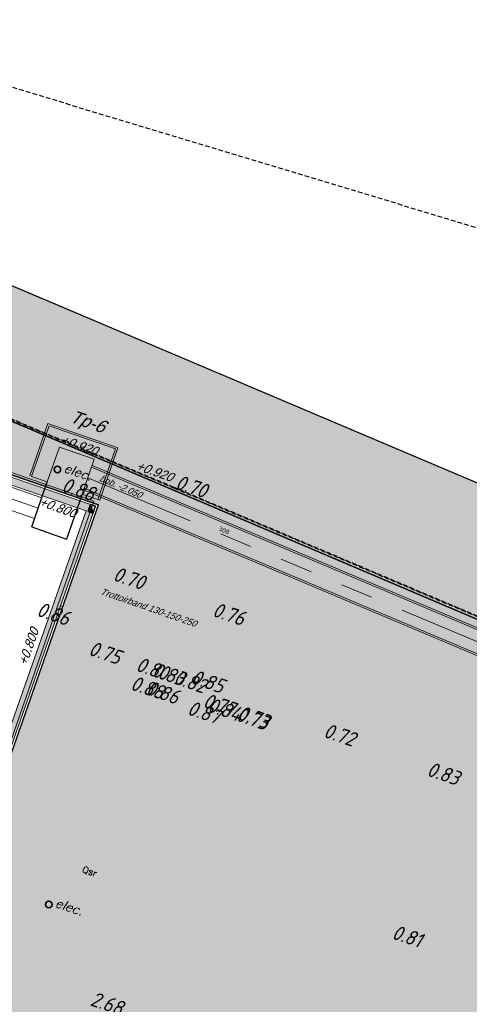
# Model space of a CAD drawing. Header units: metres. Extents: x 128615 to 129083, y 455669 to 456034.
# Tile 142 of 158: x 128898 to 128922, y 455859 to 455912. Entities that reach past the tile are written whole.
import ezdxf

# ---------------------------------------------------------------- set-up
doc = ezdxf.new("R2010")
doc.units = ezdxf.units.M
for name, pattern in [('GRENS', [1, 0.5, -0.25, 0, -0.25]), ('RI-AWZI_PROCESLEIDING', [18.45, 6, -1.8, 1.75, -1.8, 1.75, -1.8, 1.75, -1.8]), ('STIPPELFIJN', [0.375, 0.25, -0.125])]:
    doc.linetypes.add(name, pattern=pattern)
for name, color, linetype, lineweight in [('B-CO-BC-BETONVORM-G', 50, 'Continuous', 18), ('B-ME-RI-KOLK-G', 7, 'Continuous', 25), ('B-WE-OG-HOOGTELIJN-G', 7, 'Continuous', 18), ('B-XX-GR-HAAG-G', 90, 'GR-HAAG1', 13), ('B-XX-KG-KADASTRAAL-G', 2, 'GRENS', 18), ('B-XX-KL-ELEKTRA-T25_HDSR', 7, 'Continuous', 35), ('B-XX-RI-AWZI_PROCESLEIDING-G', 30, 'RI-AWZI_PROCESLEIDING', 18), ('B-XX-VH-BESTRATING-V', 1, 'Continuous', 18), ('X-XX-AL-T25', 7, 'Continuous', 25)]:
    doc.layers.add(name, color=color, linetype=linetype, lineweight=lineweight)
for name, color, linetype in [('B-XX-GR-GRAS-G', 90, 'Continuous'), ('B-XX-GR-KRUIDEN-G', 98, 'Continuous'), ('B-XX-OG-BEBOUWING-G', 1, 'Continuous'), ('B-XX-RI-AWZI_PROCESLEIDING-T25_HDSR', 7, 'Continuous'), ('B-XX-VH-BESTRATING-T25', 7, 'Continuous'), ('B-XX-VH-KANTVERHARDING-G', 60, 'Continuous'), ('B-XX-VH-KANTVERHARDING-GN', 60, 'STIPPELFIJN')]:
    doc.layers.add(name, color=color, linetype=linetype)
doc.styles.add('100 ROMANS 2 MM KONINGSSTAL', font='romans.shx', dxfattribs={"height": 0.2})
doc.styles.add('ISO', font='Iso.shx', dxfattribs={"height": 50})
doc.styles.add('ITALIC', font='ITALIC.shx')
doc.styles.add('TAUW-ISOCP', font='tcb_isocp.shx')
doc.styles.add('tcb_isocp', font='tcb_isocp.shx')
doc.styles.add('WB025', font='ISO.SHX', dxfattribs={"height": 2.5})
doc.linetypes.add('GR-HAAG1', pattern='A,6,[176,NLCS.SHX,S=0.125,R=0,X=0,Y=0],-2', length=8)

# ---------------------------------------------------------------- blocks, each defined once
blk = doc.blocks.new('*U211')
at = {"layer": 'B-ME-RI-KOLK-G'}
blk.add_hatch(color=256, dxfattribs=at).paths.add_polyline_path([(0.2, -0.15), (0.2, 0.15), (-0.2, -0.15)])
blk.add_lwpolyline([(0.2, -0.15), (0.2, 0.15), (-0.2, 0.15), (-0.2, -0.15)], close=True, dxfattribs=at)
blk.add_lwpolyline([(-0.2, -0.15), (0.2, 0.15)], dxfattribs=at)
blk = doc.blocks.new('topod100')
at = {"color": 81}
blk.add_circle((0, 0), 0.176, dxfattribs=at)
at = {"color": 81, "style": 'ITALIC'}
blk.add_text('elec.', height=0.5, dxfattribs=at).set_placement((0.331, -0.014))

msp = doc.modelspace()

# ---------------------------------------------------------------- hatches: boundary and pattern name
at = {"layer": 'B-XX-GR-GRAS-G'}
h = msp.add_hatch(dxfattribs=at)
h.set_pattern_fill('CROSS', color=256, scale=0.1, angle=-116.5633, style=0)
h.set_pattern_definition([(340.90658, (128738.9979, 455858.1423), (0.8077809, 0.392352), [0.3175, -0.9525]), (70.90658, (128739.096, 455857.94034), (-0.392352, 0.8077809), [0.3175, -0.9525])])
h.paths.add_polyline_path([(128845.868, 455784.649), (128847.569, 455784.06), (128847.765, 455784.627), (128846.064, 455785.216)])
h.paths.add_polyline_path([(128967.106, 455860.414), (128969.421, 455866.892), (128880.901, 455904.41), (128810.058, 455927.103), (128808.082, 455921.394), (128811.586, 455919.988), (128842.944, 455909.601), (128874.325, 455899.285), (128897.394, 455890.089), (128932.25, 455875.252), (128958.978, 455863.875)])
edge = h.paths.add_edge_path()
edge.add_line((128984.084, 455804.185), (128953.514, 455822.393))
edge.add_line((128953.514, 455822.393), (128931.082, 455759.637))
edge.add_line((128931.082, 455759.637), (128923.691, 455762.205))
edge.add_line((128923.691, 455762.205), (128914.027, 455765.55))
edge.add_line((128914.027, 455765.55), (128897.846, 455770.651))
edge.add_line((128897.846, 455770.651), (128884.725, 455774.257))
edge.add_line((128884.725, 455774.257), (128872.548, 455777.854))
edge.add_line((128872.548, 455777.854), (128866.08, 455781.048))
edge.add_line((128866.08, 455781.048), (128866.021, 455781.068))
edge.add_line((128866.021, 455781.068), (128863.564, 455773.725))
edge.add_line((128863.564, 455773.725), (128871.529, 455771.305))
edge.add_line((128871.529, 455771.305), (128871.672, 455771.411))
edge.add_arc((128873.385, 455770.369), 2.004, 78.2494, 148.6951, ccw=False)
edge.add_line((128873.793, 455772.331), (128875.082, 455772.017))
edge.add_line((128875.082, 455772.017), (128927.296, 455757.613))
edge.add_line((128927.296, 455757.613), (128956.896, 455749.171))
edge.add_line((128956.896, 455749.171), (128984.084, 455804.185))
at = {"layer": 'B-XX-GR-HAAG-G'}
h = msp.add_hatch(dxfattribs=at)
h.set_pattern_fill('ANGLE', color=256, scale=0.04, angle=-19.0934, style=0)
h.set_pattern_definition([(78.37646, (128738.99792, 455858.1423), (-0.2736702, 0.05629363), [0.2032, -0.0762]), (168.37646, (128738.99792, 455858.1423), (-0.05629363, -0.2736702), [0.2032, -0.0762])])
edge = h.paths.add_edge_path()
edge.add_line((128824.056, 455861.244), (128824.325, 455861.998))
edge.add_line((128824.325, 455861.998), (128807.413, 455867.909))
edge.add_line((128807.413, 455867.909), (128807.584, 455867.002))
edge.add_line((128807.584, 455867.002), (128824.057, 455861.244))
edge.add_line((128911.052, 455830.693), (128923.873, 455826.224))
edge.add_line((128923.873, 455826.224), (128926.952, 455825.151))
edge.add_line((128926.952, 455825.151), (128927.224, 455825.944))
edge.add_line((128927.224, 455825.944), (128912.031, 455831.23))
edge.add_line((128912.031, 455831.23), (128911.052, 455830.692))
at = {"layer": 'B-XX-GR-KRUIDEN-G'}
h = msp.add_hatch(dxfattribs=at)
h.set_pattern_fill('SWAMP', color=256, scale=0.2, angle=-116.5633, style=0)
h.set_pattern_definition([(340.9066, (128738.998, 455858.1423), (3.83935, 3.326516), [0.635, -4.445]), (70.9066, (128739.298, 455858.0384), (-0.96118, 4.98823), [0.3175, -8.48132]), (70.9066, (128739.373, 455858.0125), (-0.96118, 4.98823), [0.254, -8.54482]), (70.9066, (128739.223, 455858.0644), (-0.96118, 4.98823), [0.254, -8.54482]), (40.9066, (128739.448, 455857.9865), (-0.96117, 4.98823), [0.2032, -4.8768]), (100.9066, (128739.148, 455858.0904), (-4.80052, 1.66172), [0.2032, -4.8768])])
edge = h.paths.add_edge_path()
edge.add_line((128948.412, 455833.458), (128948.646, 455826.078))
edge.add_line((128948.646, 455826.078), (128943.91, 455812.397))
edge.add_line((128943.91, 455812.397), (128941.389, 455813.279))
edge.add_line((128941.389, 455813.279), (128942.134, 455815.431))
edge.add_arc((128932.745, 455818.888), 10.005, -20.2168, 71.1753)
edge.add_line((128935.974, 455828.358), (128892.186, 455843.579))
edge.add_arc((128893.695, 455847.921), 4.597, -157.0428, -109.1679, ccw=False)
edge.add_arc((128894.431, 455848.233), 5.395, 162.5113, 202.9572, ccw=False)
edge.add_line((128889.285, 455849.854), (128901.856, 455885.674))
edge.add_line((128901.856, 455885.674), (128887.224, 455890.723))
edge.add_line((128887.224, 455890.723), (128887.182, 455890.6))
edge.add_line((128887.182, 455890.6), (128874.515, 455895.104))
edge.add_line((128874.515, 455895.104), (128873.528, 455892.254))
edge.add_arc((128867.281, 455871.996), 21.2, 72.8607, 176.4359)
edge.add_line((128846.121, 455873.313), (128835.01, 455877.189))
edge.add_arc((128817.592, 455889.22), 21.17, -34.634, -24.2274)
edge.add_line((128836.897, 455880.533), (128837.085, 455880.515))
edge.add_line((128837.085, 455880.515), (128838.244, 455883.795))
edge.add_line((128838.244, 455883.795), (128838.085, 455883.911))
edge.add_arc((128817.592, 455889.22), 21.17, -14.5247, 21.0584)
edge.add_line((128837.348, 455896.827), (128838.444, 455897.451))
edge.add_line((128838.444, 455897.451), (128836.92, 455900.519))
edge.add_line((128836.92, 455900.519), (128835.829, 455899.971))
edge.add_arc((128817.592, 455889.22), 21.17, 30.5177, 65.7726)
edge.add_line((128826.279, 455908.526), (128826.297, 455908.714))
edge.add_line((128826.297, 455908.714), (128823.017, 455909.873))
edge.add_line((128823.017, 455909.873), (128822.901, 455909.714))
edge.add_arc((128817.592, 455889.22), 21.17, 75.4753, 155.5874)
edge.add_line((128798.314, 455897.97), (128798.118, 455897.98))
edge.add_line((128798.118, 455897.98), (128797.721, 455896.859))
edge.add_line((128797.721, 455896.859), (128793.807, 455898.213))
edge.add_arc((128775.653, 455909.057), 21.146, -30.8512, -24.4506)
edge.add_line((128794.903, 455900.305), (128795.49, 455900.246))
edge.add_line((128795.49, 455900.246), (128796.702, 455903.747))
edge.add_line((128796.702, 455903.747), (128796.198, 455904.049))
edge.add_arc((128775.653, 455909.057), 21.146, -13.7012, 21.1885)
edge.add_line((128795.37, 455916.7), (128797.908, 455917.956))
edge.add_line((128797.908, 455917.956), (128796.407, 455921.122))
edge.add_line((128796.407, 455921.122), (128793.836, 455919.853))
edge.add_arc((128775.653, 455909.057), 21.146, 30.6974, 65.5494)
edge.add_line((128784.406, 455928.307), (128784.465, 455928.894))
edge.add_line((128784.465, 455928.894), (128780.964, 455930.106))
edge.add_line((128780.964, 455930.106), (128780.662, 455929.602))
edge.add_arc((128775.653, 455909.057), 21.146, 76.2988, 155.5095)
edge.add_line((128756.409, 455917.823), (128755.826, 455917.898))
edge.add_line((128755.826, 455917.898), (128754.614, 455914.397))
edge.add_line((128754.614, 455914.397), (128755.112, 455914.08))
edge.add_arc((128775.653, 455909.057), 21.146, 166.2589, 191.7044)
edge.add_line((128754.947, 455904.768), (128751.199, 455903.658))
edge.add_line((128751.199, 455903.658), (128751.117, 455903.92))
edge.add_line((128751.117, 455903.92), (128741.497, 455907.3))
edge.add_line((128741.497, 455907.3), (128757.05, 455938.299))
edge.add_line((128757.05, 455938.299), (128795.963, 455925.568))
edge.add_line((128795.963, 455925.568), (128808.082, 455921.394))
edge.add_line((128808.082, 455921.394), (128811.586, 455919.988))
edge.add_line((128811.586, 455919.988), (128842.944, 455909.601))
edge.add_line((128842.944, 455909.601), (128874.325, 455899.285))
edge.add_line((128874.325, 455899.285), (128897.394, 455890.089))
edge.add_line((128897.394, 455890.089), (128932.25, 455875.252))
edge.add_line((128932.25, 455875.252), (128958.978, 455863.875))
edge.add_line((128958.978, 455863.875), (128948.412, 455833.458))
h.paths.add_polyline_path([(128845.694, 455904.457), (128848.086, 455905.548), (128849.231, 455903.238), (128848.644, 455901.532), (128846.829, 455902.168)], flags=16)
at = {"layer": 'B-XX-VH-BESTRATING-V'}
h = msp.add_hatch(dxfattribs=at)
h.set_pattern_fill('BRICK', color=256, scale=0.033071, angle=-116.5097)
h.set_pattern_definition([(340.90658, (128782.92634, 455849.47863), (0.06869295, 0.19844713), []), (70.90658, (128782.92634, 455849.47863), (-0.3968943, 0.1373859), [0.21, -0.21]), (70.90658, (128783.1248, 455849.40994), (-0.3968943, 0.1373859), [-0.21, 0.21])])
edge = h.paths.add_edge_path()
edge.add_arc((128879.394, 455805.876), 4.602, 69.6564, 160.8967, ccw=False)
edge.add_line((128880.993, 455810.191), (128924.314, 455795.153))
edge.add_arc((128927.788, 455804.275), 9.761, 249.1494, 341.8217)
edge.add_line((128937.062, 455801.23), (128942.012, 455815.475))
edge.add_arc((128932.745, 455818.888), 9.875, 339.7762, 431.1776)
edge.add_line((128935.931, 455828.235), (128892.141, 455843.457))
edge.add_arc((128893.966, 455848.21), 5.091, 160.654, 248.9987, ccw=False)
edge.add_line((128889.162, 455849.897), (128901.69, 455885.593))
edge.add_line((128901.69, 455885.593), (128887.181, 455890.6))
edge.add_line((128887.181, 455890.6), (128887.047, 455890.223))
edge.add_line((128887.047, 455890.223), (128901.179, 455885.346))
edge.add_line((128901.179, 455885.346), (128888.785, 455850.03))
edge.add_arc((128893.966, 455848.21), 5.491, 160.654, 249.0668)
edge.add_line((128892.004, 455843.081), (128935.801, 455827.857))
edge.add_arc((128932.745, 455818.888), 9.475, -20.246, 71.1848, ccw=False)
edge.add_line((128941.635, 455815.61), (128936.683, 455801.358))
edge.add_arc((128927.788, 455804.275), 9.361, 249.1132, 341.8424, ccw=False)
edge.add_line((128924.451, 455795.529), (128881.028, 455810.603))
edge.add_arc((128879.392, 455805.878), 5, 70.9066, 160.9066)
edge.add_line((128874.667, 455807.513), (128865.629, 455781.554))
edge.add_line((128865.629, 455781.554), (128866.009, 455781.428))
edge.add_line((128866.009, 455781.428), (128875.045, 455807.382))

# ---------------------------------------------------------------- linework, layer by layer
at = {"layer": 'B-CO-BC-BETONVORM-G'}
for points in [[(128898.786, 455886.06), (128886.983, 455890.171)], [(128898.394, 455884.926), (128886.59, 455889.037)], [(128901.471, 455887.702), (128967.172, 455860.019)], [(128901.502, 455887.792), (128967.209, 455860.107)], [(128901.047, 455886.476), (128966.669, 455858.826)], [(128901.078, 455886.566), (128966.706, 455858.914)]]:
    msp.add_lwpolyline(points, dxfattribs=at)
at = {"layer": 'B-XX-GR-GRAS-G'}
msp.add_lwpolyline([(128866.079, 455781.048), (128872.548, 455777.854), (128884.725, 455774.257), (128897.846, 455770.651), (128914.413, 455765.429), (128931.082, 455759.637), (128967.106, 455860.414), (128897.394, 455890.089), (128874.325, 455899.285), (128843.458, 455909.431), (128811.586, 455919.988), (128808.082, 455921.394), (128795.963, 455925.568), (128768.772, 455934.418), (128757.05, 455938.299), (128749.971, 455924.474), (128742.805, 455910.051), (128738.059, 455900.072), (128714.691, 455833.452), (128716.585, 455830.861), (128737.251, 455821.978), (128741.564, 455820.5)], dxfattribs=at)
msp.add_lwpolyline([(128967.106, 455860.414), (128969.421, 455866.892), (128880.901, 455904.41), (128810.058, 455927.103), (128808.082, 455921.394), (128811.586, 455919.988), (128842.944, 455909.601), (128874.325, 455899.285), (128897.394, 455890.089), (128932.25, 455875.252), (128958.978, 455863.875)], close=True, dxfattribs=at)
at = {"layer": 'B-XX-KG-KADASTRAAL-G', "ltscale": 0.8}
msp.add_lwpolyline([(128928.543, 455884.217), (128880.942, 455904.392), (128750.272, 455946.254)], dxfattribs=at)
at = {"layer": 'B-XX-OG-BEBOUWING-G'}
for p, q in [((128898.239, 455884.478), (128899.081, 455886.91)), ((128900.971, 455886.256), (128900.129, 455883.823)), ((128898.239, 455884.478), (128900.129, 455883.823))]:
    msp.add_line(p, q, dxfattribs=at)
at = {"layer": 'B-XX-RI-AWZI_PROCESLEIDING-G'}
for points in [[(128898.59, 455885.493), (128886.787, 455889.604)], [(128901.27, 455887.136), (128966.939, 455859.467)], [(128901.27, 455887.136), (128966.939, 455859.467)]]:
    msp.add_lwpolyline(points, dxfattribs=at)
at = {"layer": 'B-XX-VH-BESTRATING-T25', "flags": 128}
msp.add_lwpolyline([(128899.811, 455880.194, 0, 0, 0), (128899.768, 455880.168, 0, 0.0383, 0), (128899.772, 455880.17, 0.0383, 0.0707, 0), (128899.781, 455880.176, 0.0707, 0.0924, 0), (128899.795, 455880.184, 0.0924, 0.1, 0), (128899.811, 455880.194, 0.1, 0.0924, 0), (128899.828, 455880.204, 0.0924, 0.0707, 0), (128899.841, 455880.212, 0.0707, 0.0383, 0), (128899.851, 455880.218, 0.0383, 0, 0), (128899.854, 455880.22, 0, 0, 0), (128899.811, 455880.194, 0, 0, 0), (128901.366, 455881.131, 0, 0, 0), (128901.774, 455880.99, 0, 0, 0)], format="xyseb", dxfattribs=at)
at = {"layer": 'B-XX-VH-BESTRATING-V'}
for p, q in [((128901.602, 455885.879), (128887.22, 455890.857)), ((128898.136, 455887.237), (128899.117, 455890.072)), ((128899.117, 455890.072), (128902.897, 455888.764)), ((128902.897, 455888.764), (128901.916, 455885.929)), ((128901.602, 455885.879), (128889.138, 455849.869)), ((128901.916, 455885.929), (128900.971, 455886.256))]:
    msp.add_line(p, q, dxfattribs=at)
for points in [[(128865.629, 455781.554), (128866.009, 455781.428), (128872.766, 455800.799), (128875.045, 455807.382, -0.414214), (128880.897, 455810.225), (128881.378, 455810.053), (128924.314, 455795.153, 0.427941), (128937.062, 455801.23), (128942.012, 455815.475, 0.421396), (128935.931, 455828.235), (128892.141, 455843.457, -0.405777), (128889.162, 455849.897), (128901.69, 455885.593), (128887.181, 455890.6)], [(128865.586, 455781.43), (128865.586, 455781.43), (128872.389, 455800.93), (128874.667, 455807.513, -0.414214), (128881.028, 455810.603), (128881.509, 455810.431), (128924.451, 455795.529, 0.428235), (128936.683, 455801.358), (128941.635, 455815.61, 0.421547), (128935.801, 455827.857), (128892.004, 455843.081, -0.406123), (128888.785, 455850.03), (128901.179, 455885.346), (128887.047, 455890.223)]]:
    msp.add_lwpolyline(points, format="xyb", dxfattribs=at)
msp.add_lwpolyline([(128899.081, 455886.91), (128898.23, 455887.205), (128899.179, 455889.945), (128902.77, 455888.702), (128901.821, 455885.962), (128900.971, 455886.256), (128901.625, 455888.146), (128899.735, 455888.8)], close=True, dxfattribs=at)
at = {"layer": 'B-XX-VH-KANTVERHARDING-G'}
msp.add_lwpolyline([(128873.853, 455893.2), (128874.515, 455895.104), (128887.181, 455890.6), (128887.224, 455890.723), (128901.856, 455885.674)], dxfattribs=at)
msp.add_lwpolyline([(128865.586, 455781.43), (128866.087, 455781.257), (128872.889, 455800.756), (128875.168, 455807.34, -0.414214), (128880.854, 455810.102), (128881.335, 455809.931), (128924.27, 455795.031, 0.427849), (128937.186, 455801.188), (128942.134, 455815.431, 0.421348), (128935.974, 455828.358), (128892.186, 455843.579, -0.405656), (128889.285, 455849.854), (128901.856, 455885.674), (128887.224, 455890.723)], format="xyb", dxfattribs=at)
at = {"layer": 'B-XX-VH-KANTVERHARDING-GN'}
for points in [[(129063.19, 455924.387), (129038.165, 455865.618), (128844.575, 455924.164), (128752.321, 455952.04), (128755.66, 455994.46), (128756.6, 455994.174), (128768.423, 456018.151)], [(128756.543, 455937.476), (128793.76, 455925.481), (128833.917, 455912.607), (128878.023, 455898.377), (128905.877, 455886.648), (128967.102, 455860.67), (128960.103, 455840.178), (128942.386, 455788.848), (128932.504, 455760.239), (128888.673, 455773.173), (128865.605, 455779.971)], [(128756.607, 455937.41), (128793.825, 455925.415), (128833.981, 455912.541), (128878.087, 455898.311), (128905.941, 455886.582), (128967.166, 455860.603), (128960.167, 455840.111), (128942.45, 455788.782), (128932.568, 455760.173), (128888.737, 455773.107), (128865.669, 455779.904)]]:
    msp.add_lwpolyline(points, dxfattribs=at)

# ---------------------------------------------------------------- block references
at = {"layer": 'B-ME-RI-KOLK-G', "rotation": 250.8943232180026}
msp.add_blockref('*U211', (128901.483, 455885.453), dxfattribs=at)
at = {"layer": 'B-XX-KL-ELEKTRA-T25_HDSR'}
for p, rotation in [((128899.627, 455887.584), 341.1991769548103), ((128899.162, 455864.057), 341.1991769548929)]:
    msp.add_blockref('topod100', p, dxfattribs=dict(at, rotation=rotation))

# ---------------------------------------------------------------- texts
at = {"layer": 'B-WE-OG-HOOGTELIJN-G'}
for s, height, rotation, style, oblique, p in [('+0.920', 0.5, 340.9066, 'TAUW-ISOCP', 20.0002, (128899.747, 455889.002)), ('+0.920', 0.5, 340.9066, 'TAUW-ISOCP', 20.0002, (128903.83, 455887.589)), ('0.88', 0.8, 341.1994, 'ISO', 13.5, (128899.806, 455886.425, 0.876)), ('0.70', 0.8, 341.1994, 'ISO', 13.5, (128905.958, 455886.564, 0.703)), ('+0.800', 0.5, 340.9066, 'TAUW-ISOCP', 20.0002, (128898.585, 455885.643)), ('0.70', 0.8, 341.1994, 'ISO', 13.5, (128902.587, 455881.602, 0.7)), ('0.86', 0.8, 341.1994, 'ISO', 13.5, (128898.457, 455879.686, 0.86)), ('0.76', 0.8, 341.1994, 'ISO', 13.5, (128907.962, 455879.669, 0.761)), ('+0.800', 0.5, 70.9066, 'TAUW-ISOCP', 20.0002, (128897.96, 455876.929)), ('0.75', 0.8, 341.1994, 'ISO', 13.5, (128901.264, 455877.571, 0.749)), ('0.80', 0.8, 341.1994, 'ISO', 13.5, (128903.823, 455876.708, 0.799)), ('0.83', 0.8, 341.1994, 'ISO', 13.5, (128904.706, 455876.412, 0.829)), ('0.82', 0.8, 341.1994, 'ISO', 13.5, (128905.859, 455876.019, 0.82)), ('0.85', 0.8, 341.1994, 'ISO', 13.5, (128906.806, 455876.027, 0.849)), ('0.88', 0.8, 341.1994, 'ISO', 13.5, (128903.528, 455875.697, 0.881)), ('0.86', 0.8, 341.1994, 'ISO', 13.5, (128904.369, 455875.433, 0.864)), ('0.77', 0.8, 341.1994, 'ISO', 13.5, (128907.451, 455874.754, 0.765)), ('0.84', 0.8, 341.1994, 'ISO', 13.5, (128907.699, 455874.514, 0.836)), ('0.87', 0.8, 341.1994, 'ISO', 13.5, (128906.604, 455874.347, 0.87)), ('0.73', 0.8, 341.1994, 'ISO', 13.5, (128909.242, 455874.011, 0.733)), ('0.73', 0.8, 341.1994, 'ISO', 13.5, (128909.308, 455874.085, 0.727)), ('0.72', 0.8, 341.1994, 'ISO', 13.5, (128913.968, 455873.127, 0.723)), ('0.83', 0.8, 341.1994, 'ISO', 13.5, (128919.552, 455871.04, 0.835)), ('0.81', 0.8, 341.1994, 'ISO', 13.5, (128917.667, 455862.219, 0.814)), ('2.68', 0.8, 341.1994, 'ISO', 13.5, (128901.349, 455858.609, 2.684))]:
    msp.add_text(s, height=height, rotation=rotation, dxfattribs=dict(at, style=style, oblique=oblique)).set_placement(p)
at = {"layer": 'B-XX-RI-AWZI_PROCESLEIDING-T25_HDSR', "style": 'tcb_isocp', "oblique": 20.0002}
msp.add_text('bob. -2.050', height=0.36, rotation=337.152, dxfattribs=at).set_placement((128901.861, 455886.975))
at = {"layer": 'B-XX-RI-AWZI_PROCESLEIDING-T25_HDSR', "style": 'WB025'}
msp.add_text('308', height=0.25, rotation=336.912, dxfattribs=at).set_placement((128908.321, 455884.287))
at = {"layer": 'B-XX-VH-BESTRATING-T25', "style": 'TAUW-ISOCP', "oblique": 20.0002}
msp.add_text('Trottoirband 130-150-250', height=0.36, rotation=340.9066, dxfattribs=at).set_placement((128901.915, 455880.846))
at = {"layer": 'X-XX-AL-T25', "style": 'tcb_isocp', "oblique": 20.0002}
msp.add_text('Tp-6', height=0.7, rotation=340.912, dxfattribs=at).set_placement((128900.245, 455890.174))
at = {"layer": 'X-XX-AL-T25', "insert": (128901.057, 455866.146), "char_height": 0.36, "attachment_point": 1, "rotation": 340.9066, "style": '100 ROMANS 2 MM KONINGSSTAL'}
msp.add_mtext_dynamic_manual_height_columns('Qsr', width=1.67571, gutter_width=0.2, heights=[0], dxfattribs=at)

doc.saveas('drawing.dxf')
